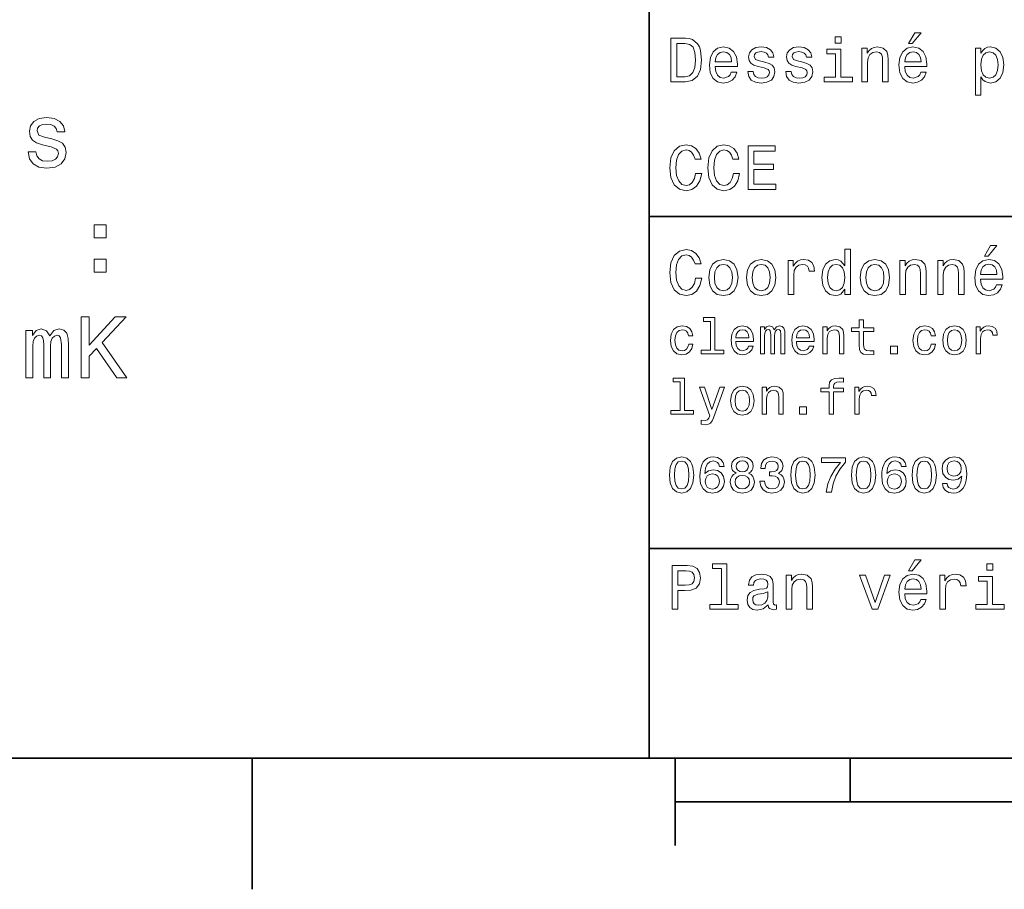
# Model space of a CAD drawing. Extents: x 0 to 297, y 0 to 210.
# Tile 2 of 8: x 61 to 117, y 2 to 52. Entities that reach past the tile are written whole.
import ezdxf

# ---------------------------------------------------------------- set-up
doc = ezdxf.new("R2010")
doc.units = 0

msp = doc.modelspace()

# ---------------------------------------------------------------- linework, layer by layer
at = {"color": 7, "lineweight": 35}
for p, q in [((97, 10), (97, 70)), ((97, 41), (162, 41)), ((97, 22), (162, 22)), ((10, 10), (287, 10)), ((97, 10), (287, 10)), ((98.5, 7.5), (198.5, 7.5))]:
    msp.add_line(p, q, dxfattribs=at)
at = {"color": 7, "lineweight": 35, "ltscale": 0.1875}
msp.add_line((74.300003, 10), (74.300003, 2.5), dxfattribs=at)
at = {"color": 7, "lineweight": 35, "ltscale": 0.125}
msp.add_line((98.5, 10), (98.5, 5), dxfattribs=at)
at = {"color": 7, "lineweight": 35, "ltscale": 0.0625}
msp.add_line((108.5, 10), (108.5, 7.5), dxfattribs=at)
at = {"color": 7, "lineweight": 13}
for points in [[(107.992798, 51.27702), (107.657784, 51.27702), (107.657784, 50.916786), (107.992798, 50.916786)], [(111.84726, 50.88797), (112.059799, 50.88797), (112.560516, 51.500362), (112.207489, 51.500362)], [(99.080688, 51.190563), (98.248558, 51.190563), (98.248558, 48.690563), (99.080688, 48.690563), (99.473343, 48.769814), (99.765129, 49.011169), (99.945244, 49.40382), (100.010086, 49.940563), (99.952446, 50.488113), (99.880402, 50.70425), (99.779541, 50.877163), (99.487755, 51.111313), (99.296829, 51.168949)], [(99.055473, 50.891571), (99.329254, 50.837536), (99.516571, 50.671829), (99.628242, 50.376442), (99.664268, 49.940563), (99.624641, 49.519093), (99.51297, 49.223705), (99.322044, 49.047192), (99.055473, 48.989555), (98.583572, 48.989555), (98.583572, 50.891571)], [(100.784584, 49.565922), (102.052597, 49.565922), (102.056198, 49.713619), (101.998558, 50.127884), (101.840057, 50.437683), (101.587898, 50.625), (101.252884, 50.693443), (100.925072, 50.621399), (100.672913, 50.41967), (100.510803, 50.091862), (100.453171, 49.659584), (100.507202, 49.216499), (100.669312, 48.892292), (100.91787, 48.690563), (101.242073, 48.62212), (101.523056, 48.668949), (101.753601, 48.791428), (101.922913, 48.98595), (102.020172, 49.245319), (101.706772, 49.245319), (101.64193, 49.101227), (101.548271, 48.993156), (101.2817, 48.9067), (101.07637, 48.946327), (100.921471, 49.072407), (100.820602, 49.27774), (100.784584, 49.555115)], [(100.784584, 49.832493), (100.824211, 50.081055), (100.921471, 50.264771), (101.069168, 50.376442), (101.263687, 50.416069), (101.454613, 50.376442), (101.602303, 50.264771), (101.69236, 50.081055), (101.724785, 49.832493)], [(103.623199, 49.818085), (103.317001, 49.890129), (103.090057, 49.972984), (103.014412, 50.142292), (103.036026, 50.261169), (103.111671, 50.347622), (103.234146, 50.401657), (103.41066, 50.423271), (103.579971, 50.401657), (103.713257, 50.336815), (103.799713, 50.239555), (103.835732, 50.109871), (104.145531, 50.109871), (104.145531, 50.117077), (104.091499, 50.351227), (103.943802, 50.534943), (103.713257, 50.650219), (103.41066, 50.693443), (103.104469, 50.650219), (102.881126, 50.531342), (102.740631, 50.354828), (102.697403, 50.131485), (102.729828, 49.915348), (102.830688, 49.76405), (102.996399, 49.655983), (103.237755, 49.580334), (103.590775, 49.493877), (103.806915, 49.40382), (103.864555, 49.331772), (103.886169, 49.223705), (103.853745, 49.09042), (103.767288, 48.989555), (103.626801, 48.924713), (103.439484, 48.903099), (103.241356, 48.924713), (103.09726, 49.000362), (103, 49.122841), (102.960373, 49.292149), (102.654175, 49.292149), (102.704613, 49.003963), (102.852303, 48.795029), (103.086456, 48.668949), (103.41066, 48.62212), (103.749283, 48.668949), (103.997841, 48.795029), (104.149139, 48.996758), (104.203171, 49.259727), (104.163544, 49.486671), (104.051872, 49.641571), (103.868156, 49.742435)], [(105.791786, 49.818085), (105.485588, 49.890129), (105.258644, 49.972984), (105.182999, 50.142292), (105.204613, 50.261169), (105.280258, 50.347622), (105.40274, 50.401657), (105.579254, 50.423271), (105.748558, 50.401657), (105.881844, 50.336815), (105.9683, 50.239555), (106.004326, 50.109871), (106.314117, 50.109871), (106.314117, 50.117077), (106.260086, 50.351227), (106.112396, 50.534943), (105.881844, 50.650219), (105.579254, 50.693443), (105.273056, 50.650219), (105.049713, 50.531342), (104.909225, 50.354828), (104.865997, 50.131485), (104.898415, 49.915348), (104.999283, 49.76405), (105.164986, 49.655983), (105.406342, 49.580334), (105.759369, 49.493877), (105.975502, 49.40382), (106.033142, 49.331772), (106.054756, 49.223705), (106.022339, 49.09042), (105.935883, 48.989555), (105.795387, 48.924713), (105.60807, 48.903099), (105.409943, 48.924713), (105.265854, 49.000362), (105.168587, 49.122841), (105.12896, 49.292149), (104.822769, 49.292149), (104.873199, 49.003963), (105.020897, 48.795029), (105.255043, 48.668949), (105.579254, 48.62212), (105.91787, 48.668949), (106.166428, 48.795029), (106.317726, 48.996758), (106.371758, 49.259727), (106.33213, 49.486671), (106.220459, 49.641571), (106.036743, 49.742435)], [(107.981987, 48.957134), (107.981987, 50.560158), (107.16787, 50.560158), (107.16787, 50.289986), (107.664986, 50.289986), (107.664986, 48.957134), (107.016571, 48.957134), (107.016571, 48.690563), (108.637611, 48.690563), (108.637611, 48.957134)], [(109.181557, 48.690563), (109.498558, 48.690563), (109.498558, 49.807278), (109.530983, 50.063042), (109.635445, 50.250362), (109.797546, 50.365635), (110.013687, 50.408863), (110.1866, 50.372841), (110.29467, 50.275578), (110.348701, 50.113472), (110.366714, 49.897335), (110.366714, 48.690563), (110.683716, 48.690563), (110.683716, 49.962177), (110.669312, 50.217941), (110.604469, 50.430477), (110.39193, 50.625), (110.060516, 50.693443), (109.876801, 50.668228), (109.721901, 50.599785), (109.588615, 50.484512), (109.484146, 50.329613), (109.484146, 50.625), (109.181557, 50.625)], [(111.627518, 49.565922), (112.895531, 49.565922), (112.899132, 49.713619), (112.841499, 50.127884), (112.682999, 50.437683), (112.430832, 50.625), (112.095825, 50.693443), (111.768013, 50.621399), (111.515854, 50.41967), (111.353745, 50.091862), (111.296112, 49.659584), (111.350143, 49.216499), (111.512245, 48.892292), (111.760803, 48.690563), (112.085014, 48.62212), (112.365997, 48.668949), (112.596542, 48.791428), (112.765854, 48.98595), (112.863113, 49.245319), (112.549713, 49.245319), (112.484871, 49.101227), (112.391212, 48.993156), (112.124641, 48.9067), (111.919312, 48.946327), (111.764412, 49.072407), (111.663544, 49.27774), (111.627518, 49.555115)], [(111.627518, 49.832493), (111.667145, 50.081055), (111.764412, 50.264771), (111.912102, 50.376442), (112.106628, 50.416069), (112.297546, 50.376442), (112.445244, 50.264771), (112.535301, 50.081055), (112.567726, 49.832493)], [(115.986313, 50.326012), (115.986313, 50.625), (115.669312, 50.625), (115.669312, 47.941284), (115.986313, 47.941284), (115.986313, 48.98595), (116.097984, 48.816643), (116.22406, 48.704971), (116.541069, 48.62212), (116.843658, 48.690563), (117.081413, 48.895893), (117.236313, 49.2201), (117.293945, 49.659584), (117.236313, 50.095463), (117.081413, 50.41967), (116.843658, 50.621399), (116.541069, 50.693443), (116.368156, 50.671829), (116.220459, 50.603386), (116.094383, 50.488113)], [(116.48703, 48.9067), (116.274498, 48.953533), (116.119598, 49.097622), (116.022339, 49.331772), (115.989914, 49.659584), (116.022339, 49.983791), (116.119598, 50.217941), (116.274498, 50.358429), (116.48703, 50.408863), (116.681557, 50.358429), (116.836456, 50.21434), (116.933716, 49.98019), (116.969742, 49.659584), (116.933716, 49.335377), (116.836456, 49.097622), (116.681557, 48.953533)], [(62.843231, 45.430504), (62.414555, 45.531368), (62.096832, 45.647362), (61.990925, 45.884396), (62.021183, 46.050823), (62.12709, 46.17186), (62.298561, 46.247509), (62.545677, 46.277767), (62.782711, 46.247509), (62.969311, 46.156731), (63.090347, 46.020561), (63.140778, 45.839005), (63.574497, 45.839005), (63.574497, 45.849094), (63.498848, 46.176903), (63.292076, 46.434109), (62.969311, 46.59549), (62.545677, 46.65601), (62.117004, 46.59549), (61.804325, 46.429062), (61.607639, 46.181946), (61.547119, 45.869267), (61.592506, 45.566673), (61.733719, 45.354855), (61.965706, 45.20356), (62.303604, 45.097652), (62.79784, 44.976616), (63.100433, 44.850533), (63.181126, 44.749668), (63.211388, 44.598373), (63.165997, 44.411774), (63.04496, 44.270561), (62.848274, 44.179783), (62.586025, 44.149525), (62.308647, 44.179783), (62.106918, 44.28569), (61.970749, 44.457161), (61.915276, 44.694195), (61.486603, 44.694195), (61.557205, 44.290737), (61.763977, 43.99823), (62.091789, 43.821716), (62.545677, 43.756153), (63.019745, 43.821716), (63.367725, 43.99823), (63.57954, 44.280647), (63.65519, 44.648804), (63.599716, 44.966526), (63.443375, 45.183388), (63.186169, 45.324596)], [(99.66787, 43.460373), (99.595818, 43.15778), (99.476944, 42.941643), (99.311241, 42.808357), (99.116714, 42.765129), (98.882568, 42.829971), (98.698845, 43.024494), (98.57637, 43.341499), (98.536743, 43.780979), (98.57637, 44.216858), (98.695244, 44.537464), (98.87896, 44.731987), (99.116714, 44.80043), (99.289627, 44.764408), (99.437317, 44.663544), (99.552597, 44.501442), (99.631844, 44.278099), (99.97406, 44.278099), (99.865997, 44.620316), (99.678673, 44.879681), (99.422913, 45.041786), (99.116714, 45.099422), (98.734871, 45.009365), (98.443085, 44.757202), (98.25576, 44.342937), (98.190926, 43.780979), (98.25576, 43.219021), (98.443085, 42.804756), (98.734871, 42.548992), (99.116714, 42.462536), (99.451729, 42.530979), (99.721901, 42.721901), (99.912827, 43.035301), (100.013687, 43.460373)], [(101.836456, 43.460373), (101.764412, 43.15778), (101.645531, 42.941643), (101.479828, 42.808357), (101.285301, 42.765129), (101.051155, 42.829971), (100.867432, 43.024494), (100.744957, 43.341499), (100.70533, 43.780979), (100.744957, 44.216858), (100.863831, 44.537464), (101.047554, 44.731987), (101.285301, 44.80043), (101.458214, 44.764408), (101.605911, 44.663544), (101.721184, 44.501442), (101.80043, 44.278099), (102.142654, 44.278099), (102.034584, 44.620316), (101.84726, 44.879681), (101.591499, 45.041786), (101.285301, 45.099422), (100.903458, 45.009365), (100.611671, 44.757202), (100.424355, 44.342937), (100.359512, 43.780979), (100.424355, 43.219021), (100.611671, 42.804756), (100.903458, 42.548992), (101.285301, 42.462536), (101.620316, 42.530979), (101.890488, 42.721901), (102.081413, 43.035301), (102.182274, 43.460373)], [(102.664986, 42.530979), (104.25, 42.530979), (104.25, 42.833572), (102.996399, 42.833572), (102.996399, 43.680115), (104.113113, 43.680115), (104.113113, 43.979107), (102.996399, 43.979107), (102.996399, 44.728386), (104.221184, 44.728386), (104.221184, 45.030979), (102.664986, 45.030979)], [(65.248848, 39.761917), (65.944809, 39.761917), (65.944809, 40.513359), (65.248848, 40.513359)], [(99.66787, 37.460373), (99.595818, 37.15778), (99.476944, 36.941643), (99.311241, 36.808357), (99.116714, 36.765129), (98.882568, 36.829971), (98.698845, 37.024494), (98.57637, 37.341499), (98.536743, 37.780979), (98.57637, 38.216858), (98.695244, 38.537464), (98.87896, 38.731987), (99.116714, 38.80043), (99.289627, 38.764408), (99.437317, 38.663544), (99.552597, 38.501442), (99.631844, 38.278099), (99.97406, 38.278099), (99.865997, 38.620316), (99.678673, 38.879681), (99.422913, 39.041786), (99.116714, 39.099422), (98.734871, 39.009365), (98.443085, 38.757202), (98.25576, 38.342937), (98.190926, 37.780979), (98.25576, 37.219021), (98.443085, 36.804756), (98.734871, 36.548992), (99.116714, 36.462536), (99.451729, 36.530979), (99.721901, 36.721901), (99.912827, 37.035301), (100.013687, 37.460373)], [(108.201729, 36.829971), (108.201729, 36.530979), (108.51873, 36.530979), (108.51873, 39.117435), (108.20533, 39.117435), (108.20533, 38.170029), (107.963974, 38.443802), (107.816284, 38.508644), (107.646973, 38.533859), (107.340775, 38.461815), (107.103027, 38.260086), (106.948128, 37.935879), (106.894089, 37.5), (106.948128, 37.064121), (107.103027, 36.736309), (107.340775, 36.530979), (107.646973, 36.462536), (107.816284, 36.487751), (107.967575, 36.552593)], [(116.184441, 38.728386), (116.396973, 38.728386), (116.897697, 39.340778), (116.54467, 39.340778)], [(65.248848, 37.805145), (65.944809, 37.805145), (65.944809, 38.556587), (65.248848, 38.556587)], [(100.413544, 37.496399), (100.471184, 37.056915), (100.636887, 36.732708), (100.899857, 36.530979), (101.252884, 36.462536), (101.602303, 36.530979), (101.865273, 36.729107), (102.030983, 37.053314), (102.092216, 37.496399), (102.030983, 37.935879), (101.865273, 38.263687), (101.602303, 38.461815), (101.252884, 38.533859), (100.899857, 38.461815), (100.636887, 38.260086), (100.471184, 37.935879)], [(102.58213, 37.496399), (102.639771, 37.056915), (102.805473, 36.732708), (103.068443, 36.530979), (103.421471, 36.462536), (103.770897, 36.530979), (104.033859, 36.729107), (104.19957, 37.053314), (104.260803, 37.496399), (104.19957, 37.935879), (104.033859, 38.263687), (103.770897, 38.461815), (103.421471, 38.533859), (103.068443, 38.461815), (102.805473, 38.260086), (102.639771, 37.935879)], [(104.963257, 36.530979), (105.280258, 36.530979), (105.280258, 37.636887), (105.312683, 37.903458), (105.409943, 38.094379), (105.568443, 38.209652), (105.780983, 38.249279), (105.939484, 38.224064), (106.058357, 38.152016), (106.130402, 38.029537), (106.155617, 37.863831), (106.476227, 37.863831), (106.432999, 38.155621), (106.314117, 38.364552), (106.115997, 38.490635), (105.845825, 38.533859), (105.662102, 38.505043), (105.503601, 38.432995), (105.363113, 38.310516), (105.251442, 38.144814), (105.251442, 38.465416), (104.963257, 38.465416)], [(109.087898, 37.496399), (109.145531, 37.056915), (109.311241, 36.732708), (109.574203, 36.530979), (109.927231, 36.462536), (110.276657, 36.530979), (110.539627, 36.729107), (110.70533, 37.053314), (110.766571, 37.496399), (110.70533, 37.935879), (110.539627, 38.263687), (110.276657, 38.461815), (109.927231, 38.533859), (109.574203, 38.461815), (109.311241, 38.260086), (109.145531, 37.935879)], [(111.350143, 36.530979), (111.667145, 36.530979), (111.667145, 37.647694), (111.69957, 37.903458), (111.804031, 38.090778), (111.966141, 38.206051), (112.182274, 38.249279), (112.355186, 38.213257), (112.463257, 38.115993), (112.517288, 37.953888), (112.535301, 37.737751), (112.535301, 36.530979), (112.852303, 36.530979), (112.852303, 37.802593), (112.837898, 38.058357), (112.773056, 38.270893), (112.560516, 38.465416), (112.229103, 38.533859), (112.045387, 38.508644), (111.890488, 38.440201), (111.757202, 38.324928), (111.65274, 38.170029), (111.65274, 38.465416), (111.350143, 38.465416)], [(113.51873, 36.530979), (113.835732, 36.530979), (113.835732, 37.647694), (113.868156, 37.903458), (113.972626, 38.090778), (114.134727, 38.206051), (114.350861, 38.249279), (114.523773, 38.213257), (114.631844, 38.115993), (114.685883, 37.953888), (114.703888, 37.737751), (114.703888, 36.530979), (115.020889, 36.530979), (115.020889, 37.802593), (115.006485, 38.058357), (114.941643, 38.270893), (114.729111, 38.465416), (114.39769, 38.533859), (114.213974, 38.508644), (114.059082, 38.440201), (113.925789, 38.324928), (113.821327, 38.170029), (113.821327, 38.465416), (113.51873, 38.465416)], [(115.964699, 37.406338), (117.232712, 37.406338), (117.236313, 37.554035), (117.178673, 37.9683), (117.020172, 38.278099), (116.768013, 38.465416), (116.432999, 38.533859), (116.105186, 38.461815), (115.853027, 38.260086), (115.690918, 37.932278), (115.633286, 37.5), (115.687317, 37.056915), (115.849426, 36.732708), (116.097984, 36.530979), (116.422188, 36.462536), (116.703171, 36.509365), (116.933716, 36.631844), (117.103027, 36.826366), (117.200287, 37.085735), (116.886887, 37.085735), (116.822044, 36.941643), (116.728386, 36.833572), (116.461815, 36.747116), (116.256485, 36.786743), (116.101585, 36.912823), (116.000717, 37.118156), (115.964699, 37.395531)], [(100.737755, 37.5), (100.770172, 37.824207), (100.87104, 38.058357), (101.033142, 38.20245), (101.252884, 38.25288), (101.469017, 38.20245), (101.631126, 38.061958), (101.731987, 37.824207), (101.768013, 37.5), (101.731987, 37.172188), (101.631126, 36.934437), (101.469017, 36.790344), (101.252884, 36.743515), (101.033142, 36.790344), (100.87104, 36.934437), (100.770172, 37.172188)], [(102.906342, 37.5), (102.938759, 37.824207), (103.039627, 38.058357), (103.201729, 38.20245), (103.421471, 38.25288), (103.637611, 38.20245), (103.799713, 38.061958), (103.900574, 37.824207), (103.9366, 37.5), (103.900574, 37.172188), (103.799713, 36.934437), (103.637611, 36.790344), (103.421471, 36.743515), (103.201729, 36.790344), (103.039627, 36.934437), (102.938759, 37.172188)], [(107.701012, 38.249279), (107.909943, 38.198845), (108.068443, 38.058357), (108.162102, 37.824207), (108.198128, 37.5), (108.162102, 37.172188), (108.068443, 36.938038), (107.909943, 36.793949), (107.701012, 36.747116), (107.502884, 36.793949), (107.351585, 36.938038), (107.250717, 37.175793), (107.2183, 37.5), (107.250717, 37.820606), (107.351585, 38.054756), (107.502884, 38.198845)], [(109.412102, 37.5), (109.444527, 37.824207), (109.545387, 38.058357), (109.707489, 38.20245), (109.927231, 38.25288), (110.143372, 38.20245), (110.305473, 38.061958), (110.406342, 37.824207), (110.44236, 37.5), (110.406342, 37.172188), (110.305473, 36.934437), (110.143372, 36.790344), (109.927231, 36.743515), (109.707489, 36.790344), (109.545387, 36.934437), (109.444527, 37.172188)], [(115.964699, 37.672909), (116.004318, 37.921471), (116.101585, 38.105186), (116.249283, 38.216858), (116.443802, 38.256485), (116.634727, 38.216858), (116.782425, 38.105186), (116.872482, 37.921471), (116.9049, 37.672909)], [(64.502449, 31.758314), (64.966431, 31.758314), (64.966431, 33.00399), (65.379974, 33.447796), (66.555038, 31.758314), (67.119888, 31.758314), (65.707779, 33.78569), (67.079544, 35.258316), (66.464264, 35.258316), (64.966431, 33.639439), (64.966431, 35.258316), (64.502449, 35.258316)], [(100.510086, 34.991352), (100.510086, 33.348701), (99.988472, 33.348701), (99.988472, 33.135445), (101.282417, 33.135445), (101.282417, 33.348701), (100.763687, 33.348701), (100.763687, 35.204609), (100.112389, 35.204609), (100.112389, 34.991352)], [(109.020172, 34.414982), (109.020172, 33.639767), (109.03746, 33.389046), (109.118156, 33.216137), (109.279541, 33.115273), (109.553314, 33.080688), (109.853027, 33.0951), (109.853027, 33.314117), (109.634003, 33.296829), (109.435158, 33.319881), (109.328529, 33.39193), (109.282417, 33.512966), (109.273773, 33.682995), (109.273773, 34.414982), (109.853027, 34.414982), (109.853027, 34.631123), (109.273773, 34.631123), (109.273773, 35.083572), (109.020172, 35.083572), (109.020172, 34.631123), (108.58213, 34.631123), (108.58213, 34.414982)], [(61.340347, 31.758314), (61.748848, 31.758314), (61.748848, 33.568832), (61.774063, 33.841167), (61.849716, 34.037853), (61.965706, 34.153847), (62.117004, 34.199238), (62.238045, 34.15889), (62.318733, 34.058025), (62.359077, 33.886555), (62.374207, 33.659611), (62.374207, 31.758314), (62.757492, 31.758314), (62.757492, 33.568832), (62.782711, 33.836124), (62.85836, 34.03281), (62.979397, 34.153847), (63.130692, 34.199238), (63.251732, 34.15889), (63.33242, 34.058025), (63.382854, 33.659611), (63.382854, 31.758314), (63.791359, 31.758314), (63.791359, 33.629353), (63.76614, 34.017681), (63.685448, 34.315231), (63.524063, 34.496788), (63.261818, 34.562347), (62.954178, 34.461483), (62.717148, 34.168976), (62.530548, 34.45644), (62.217869, 34.562347), (61.930405, 34.461483), (61.733719, 34.179062), (61.733719, 34.466526), (61.340347, 34.466526)], [(99.256485, 34.170029), (99.507202, 34.170029), (99.45533, 34.400574), (99.331413, 34.58213), (99.138329, 34.694523), (98.887611, 34.737751), (98.610954, 34.680115), (98.400574, 34.51873), (98.268013, 34.256481), (98.221901, 33.904896), (98.265129, 33.556194), (98.394814, 33.296829), (98.599426, 33.135445), (98.87896, 33.080688), (99.126801, 33.123917), (99.319885, 33.244953), (99.452446, 33.435158), (99.510086, 33.688759), (99.268013, 33.688759), (99.224785, 33.527374), (99.144089, 33.406338), (99.028816, 33.331409), (98.887611, 33.308353), (98.711815, 33.345818), (98.585014, 33.461094), (98.507202, 33.648415), (98.48127, 33.913544), (98.507202, 34.172909), (98.587898, 34.360229), (98.717583, 34.475502), (98.887611, 34.515846), (99.03746, 34.48991), (99.149857, 34.42363), (99.224785, 34.314117)], [(101.96254, 33.835732), (102.976944, 33.835732), (102.979828, 33.953888), (102.933716, 34.285301), (102.806915, 34.533138), (102.605186, 34.682995), (102.337173, 34.737751), (102.074928, 34.680115), (101.873199, 34.51873), (101.743515, 34.256481), (101.697403, 33.91066), (101.740631, 33.556194), (101.870316, 33.296829), (102.069168, 33.135445), (102.328529, 33.080688), (102.553314, 33.118153), (102.737755, 33.216137), (102.873199, 33.371758), (102.951012, 33.57925), (102.700287, 33.57925), (102.648415, 33.463974), (102.573486, 33.377518), (102.360229, 33.308353), (102.195969, 33.340057), (102.072044, 33.440922), (101.991356, 33.605186), (101.96254, 33.827087)], [(101.96254, 34.048988), (101.99424, 34.247837), (102.072044, 34.39481), (102.190201, 34.484146), (102.345825, 34.515846), (102.498558, 34.484146), (102.616714, 34.39481), (102.688759, 34.247837), (102.714699, 34.048988)], [(103.374641, 33.135445), (103.60807, 33.135445), (103.60807, 34.170029), (103.622482, 34.325645), (103.665703, 34.438038), (103.731987, 34.504322), (103.818443, 34.530258), (103.887611, 34.507202), (103.933716, 34.449566), (103.956772, 34.351582), (103.965416, 34.221901), (103.965416, 33.135445), (104.184441, 33.135445), (104.184441, 34.170029), (104.198845, 34.322765), (104.242073, 34.435158), (104.311241, 34.504322), (104.397697, 34.530258), (104.466858, 34.507202), (104.51297, 34.449566), (104.541786, 34.221901), (104.541786, 33.135445), (104.775215, 33.135445), (104.775215, 34.204609), (104.760803, 34.42651), (104.714699, 34.596539), (104.622475, 34.700287), (104.472626, 34.737751), (104.296829, 34.680115), (104.161385, 34.512966), (104.054756, 34.677231), (103.876083, 34.737751), (103.711815, 34.680115), (103.599426, 34.51873), (103.599426, 34.682995), (103.374641, 34.682995)], [(105.432274, 33.835732), (106.446686, 33.835732), (106.44957, 33.953888), (106.403458, 34.285301), (106.276657, 34.533138), (106.074928, 34.682995), (105.806915, 34.737751), (105.54467, 34.680115), (105.342941, 34.51873), (105.213257, 34.256481), (105.167145, 33.91066), (105.210373, 33.556194), (105.340057, 33.296829), (105.538902, 33.135445), (105.798271, 33.080688), (106.023056, 33.118153), (106.207489, 33.216137), (106.342941, 33.371758), (106.420746, 33.57925), (106.170029, 33.57925), (106.118156, 33.463974), (106.043228, 33.377518), (105.829971, 33.308353), (105.665703, 33.340057), (105.541786, 33.440922), (105.461098, 33.605186), (105.432274, 33.827087)], [(105.432274, 34.048988), (105.463974, 34.247837), (105.541786, 34.39481), (105.659943, 34.484146), (105.815559, 34.515846), (105.9683, 34.484146), (106.086456, 34.39481), (106.158501, 34.247837), (106.184441, 34.048988)], [(106.945244, 33.135445), (107.198845, 33.135445), (107.198845, 34.028816), (107.224785, 34.233429), (107.308357, 34.383282), (107.438042, 34.475502), (107.610954, 34.510086), (107.749283, 34.481266), (107.835739, 34.403458), (107.87896, 34.273773), (107.893372, 34.100861), (107.893372, 33.135445), (108.146973, 33.135445), (108.146973, 34.152737), (108.135445, 34.357346), (108.083572, 34.527374), (107.913544, 34.682995), (107.648415, 34.737751), (107.501442, 34.717579), (107.377518, 34.662823), (107.270889, 34.570602), (107.187317, 34.446682), (107.187317, 34.682995), (106.945244, 34.682995)], [(113.135445, 34.170029), (113.386169, 34.170029), (113.33429, 34.400574), (113.210373, 34.58213), (113.017288, 34.694523), (112.766571, 34.737751), (112.489914, 34.680115), (112.279541, 34.51873), (112.146973, 34.256481), (112.100861, 33.904896), (112.144089, 33.556194), (112.273773, 33.296829), (112.478386, 33.135445), (112.757927, 33.080688), (113.00576, 33.123917), (113.198845, 33.244953), (113.331413, 33.435158), (113.389046, 33.688759), (113.146973, 33.688759), (113.103745, 33.527374), (113.023056, 33.406338), (112.907776, 33.331409), (112.766571, 33.308353), (112.590775, 33.345818), (112.463974, 33.461094), (112.386169, 33.648415), (112.360229, 33.913544), (112.386169, 34.172909), (112.466858, 34.360229), (112.596542, 34.475502), (112.766571, 34.515846), (112.916428, 34.48991), (113.028816, 34.42363), (113.103745, 34.314117)], [(113.809799, 33.90778), (113.855904, 33.556194), (113.988472, 33.296829), (114.198845, 33.135445), (114.481262, 33.080688), (114.760803, 33.135445), (114.971176, 33.293945), (115.103745, 33.55331), (115.15274, 33.90778), (115.103745, 34.259365), (114.971176, 34.52161), (114.760803, 34.680115), (114.481262, 34.737751), (114.198845, 34.680115), (113.988472, 34.51873), (113.855904, 34.259365)], [(114.06916, 33.91066), (114.0951, 34.170029), (114.175789, 34.357346), (114.305473, 34.472622), (114.481262, 34.512966), (114.654175, 34.472622), (114.783859, 34.360229), (114.864548, 34.170029), (114.893372, 33.91066), (114.864548, 33.648415), (114.783859, 33.45821), (114.654175, 33.342937), (114.481262, 33.305473), (114.305473, 33.342937), (114.175789, 33.45821), (114.0951, 33.648415)], [(115.714691, 33.135445), (115.9683, 33.135445), (115.9683, 34.020172), (115.994232, 34.233429), (116.072044, 34.386166), (116.198845, 34.478386), (116.368874, 34.510086), (116.495674, 34.48991), (116.590775, 34.432274), (116.648415, 34.334293), (116.668587, 34.201729), (116.925072, 34.201729), (116.890488, 34.435158), (116.795387, 34.602303), (116.636887, 34.703167), (116.420746, 34.737751), (116.273773, 34.714695), (116.146973, 34.657059), (116.034576, 34.559074), (115.945244, 34.42651), (115.945244, 34.682995), (115.714691, 34.682995)], [(110.812683, 33.135445), (111.210373, 33.135445), (111.210373, 33.564838), (110.812683, 33.564838)], [(98.775215, 31.53602), (98.775215, 29.89337), (98.253601, 29.89337), (98.253601, 29.680113), (99.547554, 29.680113), (99.547554, 29.89337), (99.028816, 29.89337), (99.028816, 31.749277), (98.377525, 31.749277), (98.377525, 31.53602)], [(107.296829, 30.959652), (107.296829, 29.680113), (107.55043, 29.680113), (107.55043, 30.959652), (108.126801, 30.959652), (108.126801, 31.175791), (107.55043, 31.175791), (107.55043, 31.270891), (107.570602, 31.386166), (107.636887, 31.463974), (107.749283, 31.510084), (107.91066, 31.527374), (108.126801, 31.515848), (108.126801, 31.734867), (107.853027, 31.749277), (107.605186, 31.723341), (107.432274, 31.645531), (107.328529, 31.510084), (107.296829, 31.317001), (107.296829, 31.175791), (106.832855, 31.175791), (106.832855, 30.959652)], [(101.046112, 31.227663), (100.602303, 29.953888), (100.167145, 31.227663), (99.890488, 31.227663), (100.478386, 29.593658), (100.426514, 29.449566), (100.345825, 29.351583), (100.210373, 29.319881), (99.976944, 29.348701), (99.976944, 29.103745), (100.221901, 29.080688), (100.397697, 29.103745), (100.521614, 29.175791), (100.610954, 29.299709), (100.688759, 29.481266), (101.317001, 31.227663)], [(101.665703, 30.452448), (101.711815, 30.100863), (101.844383, 29.841496), (102.054756, 29.680113), (102.337173, 29.625359), (102.616714, 29.680113), (102.827087, 29.838614), (102.959656, 30.09798), (103.008644, 30.452448), (102.959656, 30.804031), (102.827087, 31.06628), (102.616714, 31.224781), (102.337173, 31.282417), (102.054756, 31.224781), (101.844383, 31.063398), (101.711815, 30.804031)], [(101.925072, 30.45533), (101.951012, 30.714695), (102.0317, 30.902016), (102.161385, 31.017288), (102.337173, 31.057634), (102.510086, 31.017288), (102.639771, 30.904896), (102.720459, 30.714695), (102.749283, 30.45533), (102.720459, 30.193081), (102.639771, 30.00288), (102.510086, 29.887606), (102.337173, 29.850142), (102.161385, 29.887606), (102.0317, 30.00288), (101.951012, 30.193081)], [(103.475502, 29.680113), (103.729103, 29.680113), (103.729103, 30.573484), (103.755043, 30.778095), (103.838615, 30.927952), (103.9683, 31.02017), (104.141212, 31.054752), (104.279541, 31.025934), (104.365997, 30.948124), (104.409225, 30.818441), (104.42363, 30.645531), (104.42363, 29.680113), (104.677231, 29.680113), (104.677231, 30.697403), (104.665703, 30.902016), (104.613831, 31.072044), (104.443802, 31.227663), (104.178673, 31.282417), (104.0317, 31.262245), (103.907784, 31.207491), (103.801155, 31.115271), (103.717575, 30.991352), (103.717575, 31.227663), (103.475502, 31.227663)], [(108.775215, 29.680113), (109.028816, 29.680113), (109.028816, 30.564838), (109.054756, 30.778095), (109.132568, 30.930834), (109.259369, 31.023052), (109.429398, 31.054752), (109.556198, 31.03458), (109.651299, 30.976942), (109.708931, 30.87896), (109.729103, 30.746395), (109.985588, 30.746395), (109.951012, 30.979824), (109.855911, 31.146971), (109.697403, 31.247837), (109.48127, 31.282417), (109.33429, 31.259363), (109.207489, 31.201727), (109.0951, 31.103745), (109.00576, 30.97118), (109.00576, 31.227663), (108.775215, 31.227663)], [(105.60807, 29.680113), (106.005768, 29.680113), (106.005768, 30.109509), (105.60807, 30.109509)], [(98.172913, 26.201731), (98.216141, 25.749281), (98.351585, 25.426514), (98.567726, 25.230549), (98.867432, 25.167149), (99.164268, 25.230549), (99.380402, 25.426514), (99.51297, 25.749281), (99.559074, 26.201731), (99.51297, 26.651299), (99.458214, 26.829971), (99.380402, 26.976946), (99.164268, 27.172913), (98.867432, 27.239193), (98.567726, 27.172913), (98.351585, 26.974064), (98.216141, 26.651299)], [(101.293945, 26.685881), (101.239197, 26.91931), (101.112389, 27.09222), (100.916428, 27.201731), (100.662827, 27.239193), (100.492798, 27.219021), (100.345825, 27.164267), (100.216141, 27.074928), (100.106628, 26.948128), (100.020172, 26.789627), (99.956772, 26.596542), (99.916428, 26.368877), (99.9049, 26.112392), (99.951012, 25.703171), (100.092216, 25.406342), (100.319885, 25.227667), (100.631126, 25.167149), (100.91066, 25.219021), (101.123917, 25.354467), (101.262245, 25.567724), (101.311241, 25.838617), (101.262245, 26.112392), (101.129684, 26.322767), (100.925072, 26.455332), (100.671471, 26.501442), (100.397697, 26.443806), (100.193085, 26.279539), (100.236313, 26.596542), (100.328529, 26.824209), (100.469742, 26.959656), (100.665703, 27.005764), (100.809799, 26.98271), (100.919312, 26.922192), (100.991356, 26.821327), (101.028816, 26.685881)], [(101.979828, 26.302595), (101.832855, 26.221903), (101.731987, 26.10951), (101.668587, 25.9683), (101.648415, 25.798271), (101.694527, 25.541788), (101.827087, 25.342941), (102.043228, 25.216139), (102.337173, 25.167149), (102.628242, 25.216139), (102.844383, 25.342941), (102.976944, 25.541788), (103.02594, 25.798271), (103.002884, 25.9683), (102.94236, 26.10951), (102.838615, 26.221903), (102.694527, 26.302595), (102.809799, 26.371759), (102.890488, 26.46686), (102.939484, 26.582134), (102.956772, 26.723343), (102.91066, 26.927956), (102.789627, 27.09222), (102.593658, 27.198849), (102.337173, 27.239193), (102.077812, 27.198849), (101.881844, 27.09222), (101.757927, 26.927956), (101.714699, 26.723343), (101.729103, 26.582134), (101.778099, 26.46686)], [(103.345825, 25.853027), (103.345825, 25.832853), (103.39193, 25.556196), (103.527374, 25.348703), (103.740631, 25.216139), (104.023056, 25.167149), (104.322769, 25.216139), (104.547546, 25.342941), (104.691643, 25.54467), (104.743515, 25.804035), (104.720459, 25.974064), (104.657059, 26.112392), (104.553314, 26.219021), (104.414986, 26.296831), (104.602303, 26.45245), (104.668587, 26.700289), (104.625359, 26.925074), (104.501442, 27.095102), (104.299713, 27.201731), (104.023056, 27.239193), (103.763687, 27.193085), (103.564842, 27.066284), (103.435158, 26.864553), (103.39193, 26.596542), (103.39193, 26.57637), (103.648415, 26.57637), (103.671471, 26.760807), (103.746399, 26.893373), (103.867432, 26.974064), (104.03746, 27.002882), (104.187317, 26.979828), (104.296829, 26.91931), (104.363113, 26.821327), (104.389046, 26.688763), (104.363113, 26.547552), (104.293945, 26.45245), (104.172913, 26.394814), (104.008644, 26.377523), (103.896255, 26.380405), (103.896255, 26.152739), (104.03746, 26.158503), (104.219017, 26.132566), (104.354469, 26.063402), (104.435158, 25.95101), (104.463974, 25.804035), (104.432274, 25.636889), (104.348701, 25.51297), (104.216141, 25.43516), (104.040344, 25.409224), (103.858788, 25.438042), (103.726227, 25.524496), (103.642654, 25.662825), (103.610954, 25.853027)], [(105.112389, 26.201731), (105.155617, 25.749281), (105.291069, 25.426514), (105.507202, 25.230549), (105.806915, 25.167149), (106.103745, 25.230549), (106.319885, 25.426514), (106.452454, 25.749281), (106.498558, 26.201731), (106.452454, 26.651299), (106.397697, 26.829971), (106.319885, 26.976946), (106.103745, 27.172913), (105.806915, 27.239193), (105.507202, 27.172913), (105.291069, 26.974064), (105.155617, 26.651299)], [(107.141212, 25.224785), (107.432274, 25.224785), (107.527374, 25.700289), (107.694527, 26.144093), (107.930832, 26.556196), (108.239197, 26.942364), (108.239197, 27.181557), (106.867432, 27.181557), (106.867432, 26.91931), (107.96254, 26.91931), (107.645531, 26.53026), (107.406342, 26.12392), (107.239197, 25.691643)], [(108.58213, 26.201731), (108.625359, 25.749281), (108.760803, 25.426514), (108.976944, 25.230549), (109.276657, 25.167149), (109.573486, 25.230549), (109.789627, 25.426514), (109.922188, 25.749281), (109.9683, 26.201731), (109.922188, 26.651299), (109.867432, 26.829971), (109.789627, 26.976946), (109.573486, 27.172913), (109.276657, 27.239193), (108.976944, 27.172913), (108.760803, 26.974064), (108.625359, 26.651299)], [(111.703171, 26.685881), (111.648415, 26.91931), (111.521614, 27.09222), (111.325645, 27.201731), (111.072044, 27.239193), (110.902016, 27.219021), (110.755043, 27.164267), (110.625359, 27.074928), (110.515846, 26.948128), (110.429398, 26.789627), (110.365997, 26.596542), (110.325645, 26.368877), (110.314117, 26.112392), (110.360229, 25.703171), (110.501442, 25.406342), (110.729103, 25.227667), (111.040344, 25.167149), (111.319885, 25.219021), (111.533142, 25.354467), (111.671471, 25.567724), (111.720459, 25.838617), (111.671471, 26.112392), (111.538902, 26.322767), (111.33429, 26.455332), (111.080688, 26.501442), (110.806915, 26.443806), (110.602303, 26.279539), (110.645531, 26.596542), (110.737755, 26.824209), (110.87896, 26.959656), (111.074928, 27.005764), (111.219017, 26.98271), (111.328529, 26.922192), (111.400574, 26.821327), (111.438042, 26.685881)], [(112.051872, 26.201731), (112.0951, 25.749281), (112.230545, 25.426514), (112.446686, 25.230549), (112.746399, 25.167149), (113.043228, 25.230549), (113.259369, 25.426514), (113.39193, 25.749281), (113.438042, 26.201731), (113.39193, 26.651299), (113.337173, 26.829971), (113.259369, 26.976946), (113.043228, 27.172913), (112.746399, 27.239193), (112.446686, 27.172913), (112.230545, 26.974064), (112.0951, 26.651299)], [(113.789627, 25.720463), (113.832855, 25.492796), (113.956772, 25.317003), (114.15274, 25.207495), (114.412102, 25.167149), (114.58213, 25.187321), (114.734871, 25.239195), (114.864548, 25.328531), (114.97406, 25.455332), (115.060516, 25.613834), (115.123917, 25.809799), (115.161385, 26.034584), (115.175789, 26.293949), (115.126801, 26.700289), (114.985588, 26.99712), (114.760803, 27.175793), (114.452446, 27.239193), (114.170029, 27.187321), (113.956772, 27.048992), (113.818443, 26.835735), (113.772331, 26.567724), (113.818443, 26.291067), (113.953888, 26.080692), (114.155617, 25.948128), (114.412102, 25.9049), (114.682999, 25.959656), (114.887604, 26.126802), (114.841499, 25.806917), (114.749283, 25.579252), (114.60807, 25.443806), (114.414986, 25.400578), (114.265129, 25.42075), (114.155617, 25.48415), (114.083572, 25.585016), (114.054756, 25.720463)], [(98.44957, 26.201731), (98.472626, 26.550434), (98.54467, 26.801153), (98.674355, 26.948128), (98.867432, 27), (99.05764, 26.948128), (99.187317, 26.801153), (99.259369, 26.550434), (99.282417, 26.201731), (99.259369, 25.850145), (99.187317, 25.599424), (99.05764, 25.45245), (98.867432, 25.40346), (98.674355, 25.45245), (98.54467, 25.599424), (98.472626, 25.850145)], [(101.988472, 26.700289), (102.011528, 26.827091), (102.080688, 26.925074), (102.190201, 26.985592), (102.337173, 27.008646), (102.48127, 26.985592), (102.590775, 26.925074), (102.659943, 26.827091), (102.685883, 26.700289), (102.659943, 26.570606), (102.590775, 26.469742), (102.48127, 26.40346), (102.337173, 26.383286), (102.190201, 26.406342), (102.080688, 26.469742), (102.011528, 26.570606)], [(105.389046, 26.201731), (105.412102, 26.550434), (105.484146, 26.801153), (105.613831, 26.948128), (105.806915, 27), (105.997116, 26.948128), (106.126801, 26.801153), (106.198845, 26.550434), (106.221901, 26.201731), (106.198845, 25.850145), (106.126801, 25.599424), (105.997116, 25.45245), (105.806915, 25.40346), (105.613831, 25.45245), (105.484146, 25.599424), (105.412102, 25.850145)], [(108.858788, 26.201731), (108.881844, 26.550434), (108.953888, 26.801153), (109.083572, 26.948128), (109.276657, 27), (109.466858, 26.948128), (109.596542, 26.801153), (109.668587, 26.550434), (109.691643, 26.201731), (109.668587, 25.850145), (109.596542, 25.599424), (109.466858, 25.45245), (109.276657, 25.40346), (109.083572, 25.45245), (108.953888, 25.599424), (108.881844, 25.850145)], [(112.328529, 26.201731), (112.351585, 26.550434), (112.42363, 26.801153), (112.553314, 26.948128), (112.746399, 27), (112.9366, 26.948128), (113.066284, 26.801153), (113.138329, 26.550434), (113.161385, 26.201731), (113.138329, 25.850145), (113.066284, 25.599424), (112.9366, 25.45245), (112.746399, 25.40346), (112.553314, 25.45245), (112.42363, 25.599424), (112.351585, 25.850145)], [(114.051872, 26.570606), (114.080688, 26.749281), (114.161385, 26.890491), (114.288185, 26.979828), (114.452446, 27.011528), (114.622475, 26.979828), (114.752159, 26.890491), (114.832855, 26.752163), (114.864548, 26.573488), (114.832855, 26.391932), (114.752159, 26.256485), (114.619598, 26.172913), (114.443802, 26.144093), (114.285301, 26.172913), (114.161385, 26.256485), (114.080688, 26.38905)], [(101.0317, 25.835735), (101, 25.654181), (100.919312, 25.515852), (100.789627, 25.423632), (100.628242, 25.394814), (100.458214, 25.423632), (100.328529, 25.51297), (100.244957, 25.651299), (100.219017, 25.832853), (100.247841, 26.011528), (100.328529, 26.146975), (100.461098, 26.233431), (100.639771, 26.265131), (100.795387, 26.233431), (100.919312, 26.149857), (101, 26.01441)], [(101.925072, 25.804035), (101.951012, 25.956774), (102.034584, 26.072046), (102.164268, 26.146975), (102.337173, 26.172913), (102.507202, 26.146975), (102.636887, 26.072046), (102.720459, 25.956774), (102.749283, 25.804035), (102.720459, 25.639771), (102.636887, 25.515852), (102.507202, 25.43516), (102.337173, 25.409224), (102.164268, 25.43516), (102.034584, 25.515852), (101.951012, 25.639771)], [(111.440918, 25.835735), (111.409225, 25.654181), (111.328529, 25.515852), (111.198845, 25.423632), (111.03746, 25.394814), (110.867432, 25.423632), (110.737755, 25.51297), (110.654175, 25.651299), (110.628242, 25.832853), (110.657059, 26.011528), (110.737755, 26.146975), (110.870316, 26.233431), (111.048988, 26.265131), (111.204613, 26.233431), (111.328529, 26.149857), (111.409225, 26.01441)], [(98.324211, 18.530979), (98.655617, 18.530979), (98.655617, 19.586454), (99.023056, 19.586454), (99.394089, 19.604465), (99.689484, 19.730547), (99.880402, 19.975504), (99.945244, 20.310518), (99.894814, 20.620316), (99.750717, 20.847261), (99.51297, 20.98415), (99.188759, 21.030979), (98.324211, 21.030979)], [(101.137611, 20.850864), (101.137611, 18.79755), (100.485588, 18.79755), (100.485588, 18.530979), (102.103027, 18.530979), (102.103027, 18.79755), (101.454613, 18.79755), (101.454613, 21.117435), (100.640488, 21.117435), (100.640488, 20.850864)], [(111.84726, 20.728386), (112.059799, 20.728386), (112.560516, 21.340778), (112.207489, 21.340778)], [(116.667145, 21.117435), (116.33213, 21.117435), (116.33213, 20.757204), (116.667145, 20.757204)], [(99.098701, 20.724783), (99.314842, 20.703169), (99.473343, 20.634726), (99.567001, 20.508644), (99.599426, 20.310518), (99.5634, 20.101583), (99.466141, 19.975504), (99.30043, 19.910662), (99.073486, 19.892651), (98.655617, 19.892651), (98.655617, 20.724783)], [(103.824928, 18.78314), (103.824928, 18.772333), (103.842941, 18.649855), (103.896973, 18.5634), (104.123917, 18.494957), (104.30043, 18.523775), (104.30043, 18.768732), (104.224785, 18.757925), (104.123917, 18.804754), (104.105911, 18.948847), (104.105911, 19.950287), (104.062683, 20.206051), (103.9366, 20.386166), (103.716858, 20.494236), (103.407059, 20.533861), (103.104469, 20.490633), (102.881126, 20.368155), (102.740631, 20.177233), (102.693802, 19.925072), (102.693802, 19.903458), (102.978386, 19.903458), (103.003601, 20.054754), (103.082855, 20.162823), (103.21254, 20.227665), (103.396255, 20.252882), (103.572769, 20.234869), (103.698845, 20.180836), (103.774498, 20.087175), (103.799713, 19.957493), (103.785301, 19.806194), (103.727669, 19.730547), (103.583572, 19.694523), (103.3134, 19.665705), (103.003601, 19.600864), (102.783859, 19.48559), (102.654175, 19.305475), (102.614555, 19.038904), (102.650574, 18.801151), (102.762245, 18.62464), (102.94236, 18.512968), (103.190926, 18.473343), (103.52594, 18.54899)], [(104.844383, 18.530979), (105.161385, 18.530979), (105.161385, 19.647694), (105.193802, 19.903458), (105.298271, 20.090778), (105.460373, 20.206051), (105.676514, 20.249279), (105.849426, 20.213255), (105.957497, 20.115993), (106.011528, 19.95389), (106.029541, 19.737751), (106.029541, 18.530979), (106.346542, 18.530979), (106.346542, 19.802593), (106.33213, 20.058357), (106.267288, 20.270893), (106.054756, 20.465418), (105.723343, 20.533861), (105.539627, 20.508644), (105.384727, 20.440201), (105.251442, 20.324926), (105.146973, 20.170029), (105.146973, 20.465418), (104.844383, 20.465418)], [(109.761528, 18.530979), (110.096542, 18.530979), (110.802597, 20.465418), (110.474785, 20.465418), (109.930832, 18.905619), (109.376083, 20.465418), (109.04467, 20.465418)], [(111.627518, 19.40634), (112.895531, 19.40634), (112.899132, 19.554033), (112.841499, 19.9683), (112.682999, 20.278097), (112.430832, 20.465418), (112.095825, 20.533861), (111.768013, 20.461815), (111.515854, 20.260086), (111.353745, 19.932276), (111.296112, 19.5), (111.350143, 19.056915), (111.512245, 18.732708), (111.760803, 18.530979), (112.085014, 18.462536), (112.365997, 18.509365), (112.596542, 18.631844), (112.765854, 18.826368), (112.863113, 19.085733), (112.549713, 19.085733), (112.484871, 18.941643), (112.391212, 18.833572), (112.124641, 18.747118), (111.919312, 18.786743), (111.764412, 18.912823), (111.663544, 19.118155), (111.627518, 19.395533)], [(113.637604, 18.530979), (113.954613, 18.530979), (113.954613, 19.636887), (113.98703, 19.903458), (114.08429, 20.094379), (114.242798, 20.209654), (114.45533, 20.249279), (114.613831, 20.224062), (114.732712, 20.152016), (114.804756, 20.029537), (114.829971, 19.863832), (115.150574, 19.863832), (115.107346, 20.155619), (114.988472, 20.364553), (114.790344, 20.490633), (114.520172, 20.533861), (114.336456, 20.505043), (114.177956, 20.432997), (114.03746, 20.310518), (113.925789, 20.144812), (113.925789, 20.465418), (113.637604, 20.465418)], [(116.656342, 18.79755), (116.656342, 20.400576), (115.842216, 20.400576), (115.842216, 20.130404), (116.33934, 20.130404), (116.33934, 18.79755), (115.690918, 18.79755), (115.690918, 18.530979), (117.311958, 18.530979), (117.311958, 18.79755)], [(111.627518, 19.672911), (111.667145, 19.921469), (111.764412, 20.105186), (111.912102, 20.216858), (112.106628, 20.256483), (112.297546, 20.216858), (112.445244, 20.105186), (112.535301, 19.921469), (112.567726, 19.672911)], [(103.788902, 19.208212), (103.745674, 19.020893), (103.630402, 18.876801), (103.457489, 18.78314), (103.244957, 18.750719), (103.10807, 18.768732), (103.010803, 18.826368), (102.94957, 18.927233), (102.931557, 19.067722), (102.945969, 19.193804), (103.003601, 19.283861), (103.234146, 19.384726), (103.52594, 19.427954), (103.788902, 19.514408)]]:
    msp.add_lwpolyline(points, close=True, dxfattribs=at)

doc.saveas('drawing.dxf')
